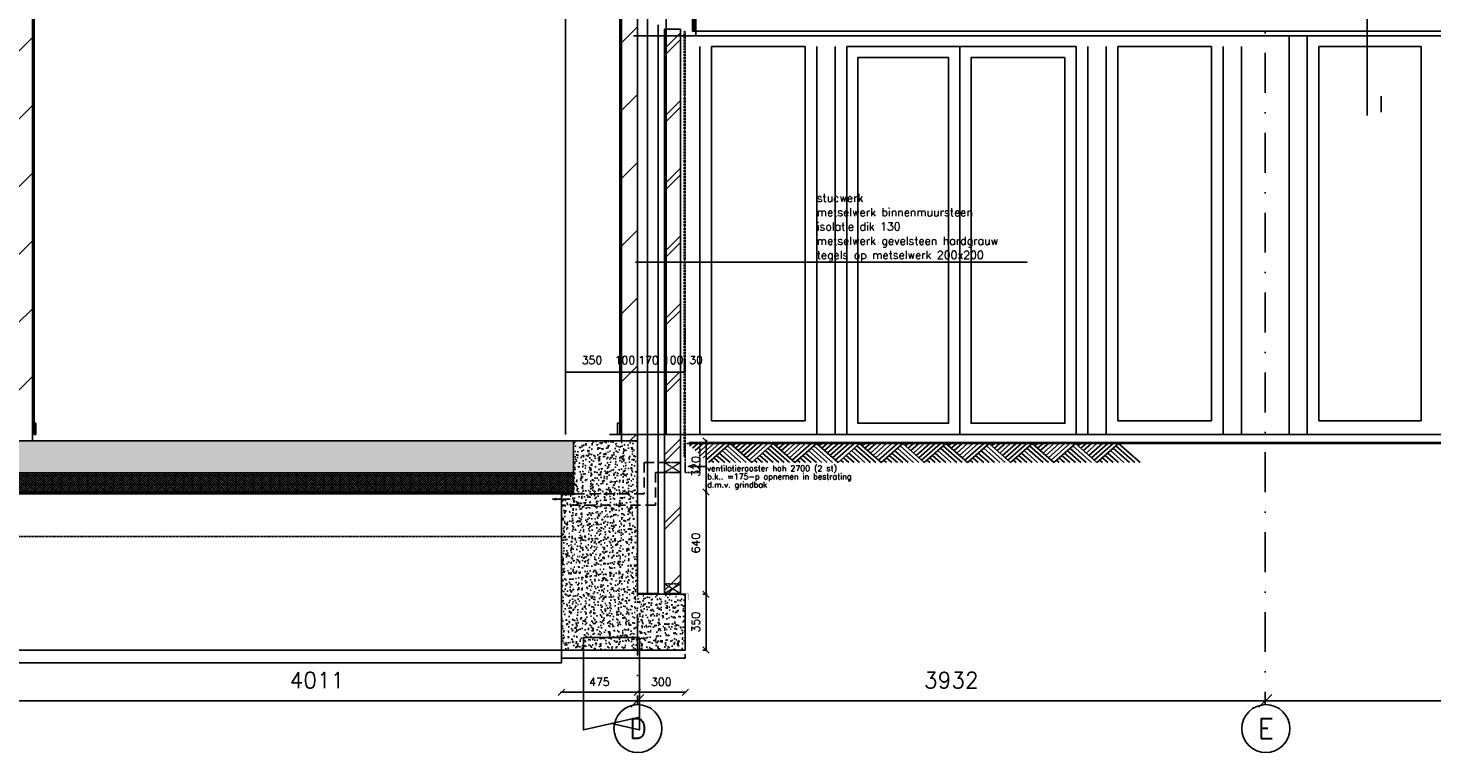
# Model space of a CAD drawing. Extents: x 0 to 297174, y -27731 to 163980.
# Tile 147 of 152: x 189905 to 198695, y 143339 to 147890. Entities that reach past the tile are written whole.
import ezdxf
from ezdxf.enums import TextEntityAlignment as Align

# ---------------------------------------------------------------- set-up
doc = ezdxf.new("R2010")
doc.units = 0
doc.header["$LTSCALE"] = 5
doc.header["$MEASUREMENT"] = 0
doc.header["$PDMODE"] = 3
doc.header["$PDSIZE"] = 0.1
for name, pattern in [('DASHDOT', [1, 0.5, -0.25, 0, -0.25]), ('DASHED', [0.75, 0.5, -0.25]), ('DD1', [2.66667, 1.66667, -0.5, 0, -0.5]), ('HIDDEN', [0.375, 0.25, -0.125]), ('HIDDEN2', [0.1875, 0.125, -0.0625])]:
    doc.linetypes.add(name, pattern=pattern)
doc.layers.get('0').update_dxf_attribs({"linetype": 'CONTINUOUS'})
doc.layers.get('DEFPOINTS').update_dxf_attribs({"linetype": 'CONTINUOUS'})
for name, color, linetype in [('_DETAILNUMMERS', 4, 'CONTINUOUS'), ('_DETAILNUMMERSTEKST', 4, 'CONTINUOUS'), ('A--01A1_ACEER', 1, 'CONTINUOUS'), ('A--A22--_F123-', 9, 'CONTINUOUS'), ('A--A23--_F--3-', 9, 'CONTINUOUS'), ('A--A42--_F--3-', 9, 'CONTINUOUS'), ('A--L$1-D1-ACEER', 1, 'CONTINUOUS'), ('A--L$7A3-_STRAMIEN', 3, 'CONTINUOUS'), ('A--L11D5_GRONDWERK', 5, 'CONTINUOUS'), ('A--L13DC4_VLOEREN', 4, 'HIDDEN'), ('A--L16--', 7, 'CONTINUOUS'), ('A--L16--_F123-', 7, 'CONTINUOUS'), ('A--L16D4_FUNDERING', 4, 'CONTINUOUS'), ('A--L17--', 7, 'CONTINUOUS'), ('A--L17--_F123-', 7, 'CONTINUOUS'), ('A--L21--_F-23-', 4, 'CONTINUOUS'), ('A--L21DC1_BUITENWAND', 1, 'HIDDEN'), ('A--L22--', 3, 'CONTINUOUS'), ('A--L22--_F--3-', 7, 'CONTINUOUS'), ('A--L22D2_BINNENWAND', 2, 'CONTINUOUS'), ('A--L22D4_BINNENWAND', 4, 'CONTINUOUS'), ('A--L23--', 7, 'CONTINUOUS'), ('A--L23--_F--3-', 7, 'CONTINUOUS'), ('A--L28D1_KONSTRUKTIES', 1, 'CONTINUOUS'), ('A--L28DC1_KONSTRUKTIES', 1, 'HIDDEN2'), ('A--L31--', 2, 'CONTINUOUS'), ('A--L31A1_BUITENKOZIJN', 1, 'CONTINUOUS'), ('A--L42--', 7, 'CONTINUOUS'), ('A--L42--_F--3-', 7, 'CONTINUOUS'), ('A--M$1A-_F123-', 1, 'CONTINUOUS'), ('A--T$7A-_STRAMIEN', 2, 'CONTINUOUS'), ('A--T01A-18_TEKST', 1, 'CONTINUOUS'), ('A--T01A-25_TEKST', 2, 'CONTINUOUS'), ('STRAMIEN', 8, 'DD1'), ('X--LR---_CP', 7, 'CONTINUOUS')]:
    doc.layers.add(name, color=color, linetype=linetype)
doc.styles.add('ALFA-0_25', font='ROMANS')
doc.styles.add('HIEMSTRA', font='romans.shx')
doc.linetypes.add('BATTING', pattern='A,0.0001,-0.1,[134,ltypeshp.shx,S=0.1,R=0,X=-0.1,Y=0],-0.2,[134,ltypeshp.shx,S=0.1,R=180,X=0.1,Y=0],-0.1', length=0.4001)
doc.dimstyles.new('ALFA25', dxfattribs={"dimtxt": 50, "dimasz": 2, "dimexe": 0.3, "dimexo": 0.3, "dimgap": 2, "dimtad": 1, "dimdec": 0, "dimzin": 0, "dimdsep": 46, "dimtxsty": 'HIEMSTRA', "dimblk1": 'OBLIQUE', "dimblk2": 'OBLIQUE', "dimsah": 1, "dimcen": 0.09, "dimdle": 0.3, "dimclrd": 1, "dimclre": 1, "dimclrt": 2, "dimadec": 0, "dimazin": 0, "dimtfac": 0.75, "dimtdec": 4, "dimtix": 1, "dimtmove": 2, "dimatfit": 3, "dimldrblk": 'OBLIQUE', "dimfxl": 0, "dimtvp": 625, "dimtolj": 1, "dimtzin": 0, "dimarcsym": 0})
doc.dimstyles.get("Standard").update_dxf_attribs({"dimscale": 50, "dimtxt": 2.5, "dimasz": 2, "dimexe": 0.3, "dimexo": 0.3, "dimgap": 2, "dimtad": 1, "dimdec": 0, "dimzin": 0, "dimdsep": 46, "dimtxsty": 'HIEMSTRA', "dimblk1": 'OBLIQUE', "dimblk2": 'OBLIQUE', "dimsah": 1, "dimcen": 0.09, "dimdle": 0.3, "dimclrd": 1, "dimclre": 1, "dimclrt": 2, "dimadec": 0, "dimazin": 0, "dimtfac": 1, "dimtdec": 4, "dimtix": 1, "dimtmove": 2, "dimatfit": 3, "dimldrblk": 'OBLIQUE', "dimfxl": 0, "dimtvp": 625, "dimtolj": 1, "dimtzin": 0, "dimarcsym": 0})

# ---------------------------------------------------------------- blocks, each defined once
blk = doc.blocks.new('*U1570')
at = {"layer": 'A--A22--_F123-', "linetype": 'Continuous'}
h = blk.add_hatch(dxfattribs=at)
h.set_pattern_fill('ALFABKST', color=256, scale=212, style=0)
h.set_pattern_definition([(45, (-193939.7, -144244.2), (-212.00007, 212.00007), []), (45, (-193897.3, -144244.2), (-212.00007, 212.00007), [])])
h.paths.add_polyline_path([(0, 0), (-50, 0), (-50.1, 3533), (-0.1, 3533), (49.9, 3533), (50, 0)])
at = {"layer": 'A--L22--_F--3-', "color": 4, "linetype": 'Continuous'}
for points in [[(0, 0), (-50, 0), (-50.1, 3533), (-0.1, 3533)], [(0, 0), (50, 0), (49.9, 3533), (-0.1, 3533)]]:
    blk.add_lwpolyline(points, dxfattribs=at)
blk = doc.blocks.new('Q010075-')
at = {"layer": 'A--L17--_F123-', "color": 1, "linetype": 'DASHED'}
blk.add_lwpolyline([(-175, 0), (-175, 80), (175, 80), (175, 0)], dxfattribs=at)
at = {"layer": 'A--L17--_F123-', "color": 1, "linetype": 'Continuous'}
for points in [[(175, 0), (175, -500), (-175, -420)], [(-175, 0), (-175, -500), (0, -460)]]:
    blk.add_lwpolyline(points, dxfattribs=at)
at = {"layer": 'X--LR---_CP'}
for p in [(-175, 0), (-175, 0), (175, 0)]:
    blk.add_point(p, dxfattribs=at)
blk = doc.blocks.new('*U1569')
at = {"layer": 'A--L23--_F--3-', "color": 2, "linetype": 'Continuous'}
blk.add_lwpolyline([(0, 0), (0, -25), (-775, -25), (-775, 0)], dxfattribs=at)
blk = doc.blocks.new('_OBLIQUE')
at = {"color": 0, "linetype": 'ByBlock'}
blk.add_line((-0.5, -0.5), (0.5, 0.5), dxfattribs=at)
blk = doc.blocks.new('*D854')
at = {"layer": 'A--M$1A-_F123-', "color": 1, "lineweight": -2, "ltscale": 10}
for p, q in [((193719.6, 145813.3), (193719.6, 145736)), ((193889.7, 145813.4), (193889.7, 145736)), ((193890, 145736.3), (193719.3, 145736.3))]:
    blk.add_line(p, q, dxfattribs=at)
at = {"layer": 'DEFPOINTS', "color": 0, "ltscale": 10}
for p in [(193719.6, 145813.6), (193889.7, 145813.7), (193719.6, 145736.3)]:
    blk.add_point(p, dxfattribs=at)
at = {"layer": 'A--M$1A-_F123-', "color": 1, "lineweight": -2, "ltscale": 10, "xscale": 2, "yscale": 2, "zscale": 2, "rotation": 180}
blk.add_blockref('_OBLIQUE', (193719.6, 145736.3), dxfattribs=at)
at = {"layer": 'A--M$1A-_F123-', "color": 1, "lineweight": -2, "ltscale": 10, "xscale": 2, "yscale": 2, "zscale": 2}
blk.add_blockref('_OBLIQUE', (193889.7, 145736.3), dxfattribs=at)
at = {"layer": 'A--M$1A-_F123-', "color": 2, "ltscale": 10, "insert": (193789.6, 145811.3), "char_height": 50, "attachment_point": 5, "style": 'HIEMSTRA'}
blk.add_mtext('\\A1;170', dxfattribs=at)
blk = doc.blocks.new('*D855')
at = {"layer": 'A--M$1A-_F123-', "color": 1, "lineweight": -2, "ltscale": 10}
for p, q in [((193619.6, 145813.3), (193619.6, 145736)), ((193719.6, 145813.3), (193719.6, 145736)), ((193719.9, 145736.3), (193619.3, 145736.3))]:
    blk.add_line(p, q, dxfattribs=at)
at = {"layer": 'DEFPOINTS', "color": 0, "ltscale": 10}
for p in [(193619.6, 145813.6), (193719.6, 145813.6), (193619.6, 145736.3)]:
    blk.add_point(p, dxfattribs=at)
at = {"layer": 'A--M$1A-_F123-', "color": 1, "lineweight": -2, "ltscale": 10, "xscale": 2, "yscale": 2, "zscale": 2, "rotation": 180}
blk.add_blockref('_OBLIQUE', (193619.6, 145736.3), dxfattribs=at)
at = {"layer": 'A--M$1A-_F123-', "color": 1, "lineweight": -2, "ltscale": 10, "xscale": 2, "yscale": 2, "zscale": 2}
blk.add_blockref('_OBLIQUE', (193719.6, 145736.3), dxfattribs=at)
at = {"layer": 'A--M$1A-_F123-', "color": 2, "ltscale": 10, "insert": (193641.8, 145811.3), "char_height": 50, "attachment_point": 5, "style": 'HIEMSTRA'}
blk.add_mtext('\\A1;100', dxfattribs=at)
blk = doc.blocks.new('*U1567')
at = {"layer": 'A--A42--_F--3-', "linetype": 'Continuous'}
h = blk.add_hatch(dxfattribs=at)
h.set_pattern_fill('ALFALINE', color=256, scale=4, angle=225, style=0)
h.set_pattern_definition([(270, (0, 0), (4, -9e-16), [])])
h.paths.add_polyline_path([(0, 0), (-10, 0), (-10, 8094), (0, 8094), (10, 8094), (10, 0)])
at = {"layer": 'A--L42--_F--3-', "color": 3, "linetype": 'Continuous'}
for points in [[(0, 0), (-10, 0), (-10, 8094), (0, 8094)], [(0, 0), (10, 0), (10, 8094), (0, 8094)]]:
    blk.add_lwpolyline(points, dxfattribs=at)
blk = doc.blocks.new('*U1566')
at = {"layer": 'A--A22--_F123-', "linetype": 'Continuous'}
h = blk.add_hatch(dxfattribs=at)
h.set_pattern_fill('ALFALINE', color=256, scale=300, style=0)
h.set_pattern_definition([(45, (-193669.6, -145305.2), (-212.13203, 212.13203), [])])
h.paths.add_polyline_path([(0, 0), (-50, 0), (-50, 3100), (0, 3100), (50, 3100), (50, 0)])
at = {"layer": 'A--L22--_F--3-', "color": 4, "linetype": 'Continuous'}
for points in [[(0, 0), (-50, 0), (-50, 3100), (0, 3100)], [(0, 0), (50, 0), (50, 3100), (0, 3100)]]:
    blk.add_lwpolyline(points, dxfattribs=at)
blk = doc.blocks.new('*D856')
at = {"layer": 'A--M$1A-_F123-', "color": 1, "lineweight": -2, "ltscale": 10}
for p, q in [((193889.7, 145813.4), (193889.7, 145736.1)), ((193989.7, 145813.5), (193989.7, 145736.1)), ((193990, 145736.4), (193889.4, 145736.4))]:
    blk.add_line(p, q, dxfattribs=at)
at = {"layer": 'DEFPOINTS', "color": 0, "ltscale": 10}
for p in [(193889.7, 145813.7), (193989.7, 145813.8), (193889.7, 145736.4)]:
    blk.add_point(p, dxfattribs=at)
at = {"layer": 'A--M$1A-_F123-', "color": 1, "lineweight": -2, "ltscale": 10, "xscale": 2, "yscale": 2, "zscale": 2, "rotation": 180}
blk.add_blockref('_OBLIQUE', (193889.7, 145736.4), dxfattribs=at)
at = {"layer": 'A--M$1A-_F123-', "color": 1, "lineweight": -2, "ltscale": 10, "xscale": 2, "yscale": 2, "zscale": 2}
blk.add_blockref('_OBLIQUE', (193989.7, 145736.4), dxfattribs=at)
at = {"layer": 'A--M$1A-_F123-', "color": 2, "ltscale": 10, "insert": (193943.7, 145811.4), "char_height": 50, "attachment_point": 5, "style": 'HIEMSTRA'}
blk.add_mtext('\\A1;100', dxfattribs=at)
blk = doc.blocks.new('*D857')
at = {"layer": 'A--M$1A-_F123-', "color": 1, "lineweight": -2, "ltscale": 10}
for p, q in [((193238.6, 143731), (193725.6, 143731)), ((193244.6, 143727.7), (193244.6, 143737)), ((193719.6, 143727.7), (193719.6, 143737))]:
    blk.add_line(p, q, dxfattribs=at)
at = {"layer": 'DEFPOINTS', "color": 0, "ltscale": 10}
for p in [(193719.6, 143731), (193244.6, 143721.7), (193719.6, 143721.7)]:
    blk.add_point(p, dxfattribs=at)
at = {"layer": 'A--M$1A-_F123-', "color": 1, "lineweight": -2, "ltscale": 10, "xscale": 40, "yscale": 40, "zscale": 40, "rotation": 180}
blk.add_blockref('_OBLIQUE', (193244.6, 143731), dxfattribs=at)
at = {"layer": 'A--M$1A-_F123-', "color": 1, "lineweight": -2, "ltscale": 10, "xscale": 40, "yscale": 40, "zscale": 40}
blk.add_blockref('_OBLIQUE', (193719.6, 143731), dxfattribs=at)
at = {"layer": 'A--M$1A-_F123-', "color": 2, "ltscale": 10, "insert": (193482.1, 143796), "char_height": 50, "attachment_point": 5, "style": 'HIEMSTRA'}
blk.add_mtext('\\A1;475', dxfattribs=at)
blk = doc.blocks.new('*D858')
at = {"layer": 'A--M$1A-_F123-', "color": 1, "lineweight": -2, "ltscale": 10}
for p, q in [((193713.6, 143731), (194025.6, 143731)), ((193719.6, 143730.9), (193719.6, 143737)), ((194019.6, 143730.9), (194019.6, 143737))]:
    blk.add_line(p, q, dxfattribs=at)
at = {"layer": 'DEFPOINTS', "color": 0, "ltscale": 10}
for p in [(193719.6, 143724.9), (194019.6, 143731), (194019.6, 143724.9)]:
    blk.add_point(p, dxfattribs=at)
at = {"layer": 'A--M$1A-_F123-', "color": 1, "lineweight": -2, "ltscale": 10, "xscale": 40, "yscale": 40, "zscale": 40, "rotation": 180}
blk.add_blockref('_OBLIQUE', (193719.6, 143731), dxfattribs=at)
at = {"layer": 'A--M$1A-_F123-', "color": 1, "lineweight": -2, "ltscale": 10, "xscale": 40, "yscale": 40, "zscale": 40}
blk.add_blockref('_OBLIQUE', (194019.6, 143731), dxfattribs=at)
at = {"layer": 'A--M$1A-_F123-', "color": 2, "ltscale": 10, "insert": (193869.6, 143796), "char_height": 50, "attachment_point": 5, "style": 'HIEMSTRA'}
blk.add_mtext('\\A1;300', dxfattribs=at)
blk = doc.blocks.new('*D859')
at = {"layer": 'A--M$1A-_F123-', "color": 1, "lineweight": -2, "ltscale": 10}
for p, q in [((194156.9, 145305.2), (194144.2, 145305.2)), ((194150.2, 145311.2), (194150.2, 144979.2)), ((194156.9, 144985.2), (194144.2, 144985.2))]:
    blk.add_line(p, q, dxfattribs=at)
at = {"layer": 'DEFPOINTS', "color": 0, "ltscale": 10}
for p in [(194162.9, 145305.2), (194150.2, 144985.2), (194162.9, 144985.2)]:
    blk.add_point(p, dxfattribs=at)
at = {"layer": 'A--M$1A-_F123-', "color": 1, "lineweight": -2, "ltscale": 10, "xscale": 40, "yscale": 40, "zscale": 40}
for p, rotation in [((194150.2, 145305.2), 90), ((194150.2, 144985.2), 270)]:
    blk.add_blockref('_OBLIQUE', p, dxfattribs=dict(at, rotation=rotation))
at = {"layer": 'A--M$1A-_F123-', "color": 2, "ltscale": 10, "insert": (194085.2, 145145.2), "char_height": 50, "attachment_point": 5, "rotation": 90, "style": 'HIEMSTRA'}
blk.add_mtext('\\A1;320', dxfattribs=at)
blk = doc.blocks.new('*D860')
at = {"layer": 'A--M$1A-_F123-', "color": 1, "lineweight": -2, "ltscale": 10}
blk.add_line((194150.2, 144991.2), (194150.2, 144339.2), dxfattribs=at)
at = {"layer": 'DEFPOINTS', "color": 0, "ltscale": 10}
for p in [(194150.2, 144985.2), (194150.2, 144345.2), (194150.2, 144345.2)]:
    blk.add_point(p, dxfattribs=at)
at = {"layer": 'A--M$1A-_F123-', "color": 1, "lineweight": -2, "ltscale": 10, "xscale": 40, "yscale": 40, "zscale": 40}
for p, rotation in [((194150.2, 144985.2), 90), ((194150.2, 144345.2), 270)]:
    blk.add_blockref('_OBLIQUE', p, dxfattribs=dict(at, rotation=rotation))
at = {"layer": 'A--M$1A-_F123-', "color": 2, "ltscale": 10, "insert": (194085.2, 144665.2), "char_height": 50, "attachment_point": 5, "rotation": 90, "style": 'HIEMSTRA'}
blk.add_mtext('\\A1;640', dxfattribs=at)
blk = doc.blocks.new('*D861')
at = {"layer": 'A--M$1A-_F123-', "color": 1, "lineweight": -2, "ltscale": 10}
for p, q in [((194130, 144345.2), (194156.2, 144345.2)), ((194150.2, 144351.2), (194150.2, 143989.2)), ((194130, 143995.2), (194156.2, 143995.2))]:
    blk.add_line(p, q, dxfattribs=at)
at = {"layer": 'DEFPOINTS', "color": 0, "ltscale": 10}
for p in [(194124, 144345.2), (194124, 143995.2), (194150.2, 143995.2)]:
    blk.add_point(p, dxfattribs=at)
at = {"layer": 'A--M$1A-_F123-', "color": 1, "lineweight": -2, "ltscale": 10, "xscale": 40, "yscale": 40, "zscale": 40}
for p, rotation in [((194150.2, 144345.2), 90), ((194150.2, 143995.2), 270)]:
    blk.add_blockref('_OBLIQUE', p, dxfattribs=dict(at, rotation=rotation))
at = {"layer": 'A--M$1A-_F123-', "color": 2, "ltscale": 10, "insert": (194085.2, 144170.2), "char_height": 50, "attachment_point": 5, "rotation": 90, "style": 'HIEMSTRA'}
blk.add_mtext('\\A1;350', dxfattribs=at)
blk = doc.blocks.new('*D932')
at = {"layer": 'A--M$1A-_F123-', "color": 1, "lineweight": -2, "ltscale": 10}
blk.add_line((189696.6, 143677), (193731.6, 143677), dxfattribs=at)
at = {"layer": 'DEFPOINTS', "color": 0, "ltscale": 10}
for p in [(189708.6, 143677), (193719.6, 143677), (193719.6, 143677)]:
    blk.add_point(p, dxfattribs=at)
at = {"layer": 'A--M$1A-_F123-', "color": 1, "lineweight": -2, "ltscale": 10, "xscale": 80, "yscale": 80, "zscale": 80, "rotation": 180}
blk.add_blockref('_OBLIQUE', (189708.6, 143677), dxfattribs=at)
at = {"layer": 'A--M$1A-_F123-', "color": 1, "lineweight": -2, "ltscale": 10, "xscale": 80, "yscale": 80, "zscale": 80}
blk.add_blockref('_OBLIQUE', (193719.6, 143677), dxfattribs=at)
at = {"layer": 'A--M$1A-_F123-', "color": 3, "ltscale": 10, "insert": (191714.1, 143807), "char_height": 100, "attachment_point": 5, "style": 'HIEMSTRA'}
blk.add_mtext('\\A1;4011', dxfattribs=at)
blk = doc.blocks.new('*U1545')
at = {"layer": 'A--A22--_F123-', "linetype": 'Continuous'}
h = blk.add_hatch(dxfattribs=at)
h.set_pattern_fill('ALFALINE', color=256, scale=300, style=0)
h.set_pattern_definition([(45, (-189882.6, -148405.15), (-212.13203, 212.13203), [])])
h.paths.add_polyline_path([(0, 0), (50, 0), (50, -3100), (0, -3100), (-50, -3100), (-50, 0)])
at = {"layer": 'A--L22--_F--3-', "color": 4, "linetype": 'Continuous'}
for points in [[(0, 0), (-50, 0), (-50, -3100), (0, -3100)], [(0, 0), (50, 0), (50, -3100), (0, -3100)]]:
    blk.add_lwpolyline(points, dxfattribs=at)
blk = doc.blocks.new('*U1541')
at = {"layer": 'A--L23--_F--3-', "color": 2, "linetype": 'Continuous'}
blk.add_lwpolyline([(0, 0), (0, -20), (-3687, -20), (-3687, 0)], dxfattribs=at)
blk = doc.blocks.new('*D885')
at = {"layer": 'A--M$1A-_F123-', "color": 1, "lineweight": -2, "ltscale": 10}
blk.add_line((193707.6, 143677), (197663.6, 143677), dxfattribs=at)
at = {"layer": 'DEFPOINTS', "color": 0, "ltscale": 10}
for p in [(193719.6, 143677), (197651.6, 143677), (197651.6, 143677)]:
    blk.add_point(p, dxfattribs=at)
at = {"layer": 'A--M$1A-_F123-', "color": 1, "lineweight": -2, "ltscale": 10, "xscale": 80, "yscale": 80, "zscale": 80, "rotation": 180}
blk.add_blockref('_OBLIQUE', (193719.6, 143677), dxfattribs=at)
at = {"layer": 'A--M$1A-_F123-', "color": 1, "lineweight": -2, "ltscale": 10, "xscale": 80, "yscale": 80, "zscale": 80}
blk.add_blockref('_OBLIQUE', (197651.6, 143677), dxfattribs=at)
at = {"layer": 'A--M$1A-_F123-', "color": 3, "ltscale": 10, "insert": (195685.6, 143807), "char_height": 100, "attachment_point": 5, "style": 'HIEMSTRA'}
blk.add_mtext('\\A1;3932', dxfattribs=at)
blk = doc.blocks.new('*D764')
at = {"layer": 'A--M$1A-_F123-', "color": 1, "linetype": 'Continuous', "lineweight": -2, "ltscale": 10}
blk.add_line((197639.6, 143677), (201876.9, 143677), dxfattribs=at)
at = {"layer": 'DEFPOINTS', "color": 0, "linetype": 'Continuous', "ltscale": 10}
for p in [(197651.6, 143677), (201864.9, 143677), (201864.9, 143677)]:
    blk.add_point(p, dxfattribs=at)
at = {"layer": 'A--M$1A-_F123-', "color": 1, "linetype": 'Continuous', "lineweight": -2, "ltscale": 10, "xscale": 80, "yscale": 80, "zscale": 80, "rotation": 180}
blk.add_blockref('_OBLIQUE', (197651.6, 143677), dxfattribs=at)
at = {"layer": 'A--M$1A-_F123-', "color": 1, "linetype": 'Continuous', "lineweight": -2, "ltscale": 10, "xscale": 80, "yscale": 80, "zscale": 80}
blk.add_blockref('_OBLIQUE', (201864.9, 143677), dxfattribs=at)
at = {"layer": 'A--M$1A-_F123-', "color": 3, "linetype": 'Continuous', "ltscale": 10, "insert": (199758.3, 143807), "char_height": 100, "attachment_point": 5, "style": 'HIEMSTRA'}
blk.add_mtext('\\A1;var.', dxfattribs=at)
blk = doc.blocks.new('*D784')
at = {"layer": 'A--M$1A-_F123-', "color": 1, "lineweight": -2, "ltscale": 10}
for p, q in [((193269.6, 145813.3), (193269.6, 145736)), ((193619.6, 145813.3), (193619.6, 145736)), ((193619.9, 145736.3), (193269.3, 145736.3))]:
    blk.add_line(p, q, dxfattribs=at)
at = {"layer": 'DEFPOINTS', "color": 0, "ltscale": 10}
for p in [(193269.6, 145813.6), (193619.6, 145813.6), (193269.6, 145736.3)]:
    blk.add_point(p, dxfattribs=at)
at = {"layer": 'A--M$1A-_F123-', "color": 1, "lineweight": -2, "ltscale": 10, "xscale": 2, "yscale": 2, "zscale": 2, "rotation": 180}
blk.add_blockref('_OBLIQUE', (193269.6, 145736.3), dxfattribs=at)
at = {"layer": 'A--M$1A-_F123-', "color": 1, "lineweight": -2, "ltscale": 10, "xscale": 2, "yscale": 2, "zscale": 2}
blk.add_blockref('_OBLIQUE', (193619.6, 145736.3), dxfattribs=at)
at = {"layer": 'A--M$1A-_F123-', "color": 2, "ltscale": 10, "insert": (193435.5, 145811.3), "char_height": 50, "attachment_point": 5, "style": 'HIEMSTRA'}
blk.add_mtext('\\A1;350', dxfattribs=at)
blk = doc.blocks.new('Q010064-')
at = {"layer": 'A--L16--_F123-', "color": 1, "linetype": 'Continuous'}
for points in [[(37.5, -37.5), (75, 0)], [(75, -75), (150, 0)], [(112.5, -112.5), (225, 0)], [(150, -150), (300, 0)], [(187.5, -187.5), (375, 0)], [(225, -225), (450, 0)], [(262.5, -262.5), (525, 0)], [(300, -300), (600, 0)], [(900, -300), (600, 0)], [(525, -300), (412.5, -187.5)], [(600, -300), (450, -150)], [(675, -300), (487.5, -112.5)], [(750, -300), (525, -75)], [(825, -300), (562.5, -37.5)], [(375, -300), (337.5, -262.5)], [(450, -300), (375, -225)]]:
    blk.add_lwpolyline(points, dxfattribs=at)
at = {"layer": 'X--LR---_CP'}
blk.add_point((600, 0), dxfattribs=at)
blk.add_point((600, 0), dxfattribs=at)
blk = doc.blocks.new('*D802')
at = {"layer": 'A--M$1A-_F123-', "color": 1, "lineweight": -2, "ltscale": 10}
for p, q in [((193989.7, 145813.4), (193989.7, 145736.1)), ((194019.7, 145813.5), (194019.7, 145736.1)), ((194020, 145736.4), (193989.4, 145736.4))]:
    blk.add_line(p, q, dxfattribs=at)
at = {"layer": 'DEFPOINTS', "color": 0, "ltscale": 10}
for p in [(193989.7, 145813.7), (194019.7, 145813.8), (193989.7, 145736.4)]:
    blk.add_point(p, dxfattribs=at)
at = {"layer": 'A--M$1A-_F123-', "color": 1, "lineweight": -2, "ltscale": 10, "xscale": 2, "yscale": 2, "zscale": 2, "rotation": 180}
blk.add_blockref('_OBLIQUE', (193989.7, 145736.4), dxfattribs=at)
at = {"layer": 'A--M$1A-_F123-', "color": 1, "lineweight": -2, "ltscale": 10, "xscale": 2, "yscale": 2, "zscale": 2}
blk.add_blockref('_OBLIQUE', (194019.7, 145736.4), dxfattribs=at)
at = {"layer": 'A--M$1A-_F123-', "color": 2, "ltscale": 10, "insert": (194087.3, 145811.4), "char_height": 50, "attachment_point": 5, "style": 'HIEMSTRA'}
blk.add_mtext('\\A1;30', dxfattribs=at)

msp = doc.modelspace()

# ---------------------------------------------------------------- hatches: boundary and pattern name
at = {"layer": 'A--A23--_F--3-'}
h = msp.add_hatch(dxfattribs=at)
h.set_pattern_fill('ALFABET', color=256, scale=40, angle=1, style=0, pattern_type=2)
h.set_pattern_definition([(46, (66929.9, 52899.26), (-172.64155, 166.718), []), (51, (66929.9, 52899.26), (287.29845, -20.08986), [30, -330]), (356, (66929.9, 52899.26), (-60.7431, 299.8624), [24, -264]), (101.4514, (66953.83, 52897.58), (226.55556, 279.77237), [25.4961, -280.45684]), (47.1842, (66928.5, 52979.24), (427.9869, -58.74715), [45, -495]), (97.6356, (66964.16, 52974.35), (367.0079, 396.1126), [38.2441, -420.6852]), (352.1842, (66928.5, 52979.24), (367.0076, 396.1129), [36, -396]), (22, (66968.84, 52959.94), (241.53712, -156.85604), [30, -330]), (327, (66968.84, 52959.94), (92.24906, 291.7144), [24, -264]), (72.4514, (66988.97, 52946.87), (333.7863, 134.8581), [25.4961, -280.45684]), (38.5, (66929.89, 52899.26), (2.53928, 133.22215), [0, -260.8, 0, -268, 0, -265]), (8.5, (66929.89, 52899.26), (102.45841, 159.57714), [0, -152.8, 0, -254.8, 0, -101]), (328.5, (66840.71, 52897.7), (213.65391, -5.29398), [0, -100, 0, -312, 0, -414]), (318.5, (66800.71, 52897), (232.5401, 44.1071), [0, -130, 0, -207.2, 0, -294]), (318.5, (66800.71, 52897), (232.5401, 44.1071), [0, -130, 0, -207.2, 0, -294])])
h.paths.add_polyline_path([(193319.6, 145105.2), (177272.6, 145105.2), (177272.6, 145305.2), (193319.6, 145305.2)])
h = msp.add_hatch(dxfattribs=at)
h.set_pattern_fill('AR-CONC', color=256, scale=10, style=0, pattern_type=2)
h.set_pattern_definition([(50, (0, 52899.255), (71.726018, -6.275213), [7.5, -82.5]), (355, (0, 52899.255), (-13.875133, 75.219213), [6, -66]), (100.4514, (5.98, 52898.73), (57.850938, 68.943954), [6.37402, -70.11421]), (46.1842, (0, 52919.255), (106.724105, -16.5519), [11.25, -123.75]), (96.6356, (8.89, 52917.88), (93.46627, 97.411787), [9.56103, -105.1713]), (351.1842, (0, 52919.26), (93.466195, 97.41186), [9, -99]), (21, (10, 52914.255), (59.690705, -40.261889), [7.5, -82.5]), (326, (10, 52914.255), (24.331533, 72.515005), [6, -66]), (71.4514, (14.974, 52910.9), (84.022263, 32.25305), [6.37402, -70.11421]), (37.5, (0, 52899.255), (1.2159855, 33.2893854), [0, -65.2, 0, -67, 0, -66.25]), (7.5, (0, 52899.255), (26.306954, 39.441171), [0, -38.2, 0, -63.7, 0, -25.25]), (327.5, (-22.3, 52899.255), (53.3822436, -2.2554872), [0, -25, 0, -78, 0, -103.5]), (317.5, (-32.3, 52899.255), (58.318617, 10.010498), [0, -32.5, 0, -51.8, 0, -73.5])])
h.paths.add_polyline_path([(193244.6, 144485.2), (193244.6, 143995.2), (194019.6, 143995.2), (194019.6, 144345.2), (193719.6, 144345.2), (193719.6, 145305.2), (193465.2, 145305.2), (193319.6, 145305.2), (193319.6, 144970.2), (193244.6, 144970.2)])
h = msp.add_hatch(dxfattribs=at)
h.set_pattern_fill('ALFAKRS', color=256, scale=10, style=0, pattern_type=2)
h.set_pattern_definition([(135, (255235.219, 52899.255), (7.0710678, 7.0710678), []), (45, (255235.219, 52899.255), (7.0710678, -7.0710678), [])])
h.paths.add_polyline_path([(177997.6, 144973.2), (193319.6, 144973.2), (193319.6, 145105.2), (177272.6, 145105.2), (177272.6, 144985.2), (177347.6, 144985.2), (177347.6, 144973.2)])

# ---------------------------------------------------------------- linework, layer by layer
at = {"linetype": 'Continuous'}
msp.add_line((195031.3, 145345.2), (196467.4, 145345.2), dxfattribs=at)
at = {"layer": '_DETAILNUMMERS'}
msp.add_line((198288.7, 148533.7), (198288.7, 147341.8), dxfattribs=at)
at = {"layer": 'A--01A1_ACEER', "linetype": 'BATTING', "ltscale": 30}
msp.add_line((193784, 148405.2), (193784.1, 144346.3), dxfattribs=at)
at = {"layer": 'A--01A1_ACEER'}
for p, q in [((193849.6, 147909.9), (193849.6, 144350.2)), ((193849.6, 144350.2), (193719.6, 144350.2))]:
    msp.add_line(p, q, dxfattribs=at)
at = {"layer": 'A--01A1_ACEER', "linetype": 'Continuous'}
for p, q in [((194085, 147842.2), (193695.9, 147842.2)), ((193834.2, 145345.2), (194089, 145345.2))]:
    msp.add_line(p, q, dxfattribs=at)
at = {"layer": 'A--01A1_ACEER', "color": 4, "ltscale": 10}
msp.add_line((194085, 147842.2), (201489.9, 147842.2), dxfattribs=at)
at = {"layer": 'A--01A1_ACEER', "ltscale": 10}
msp.add_line((194019.7, 146000.9), (194019.7, 145913.5), dxfattribs=at)
at = {"layer": 'A--01A1_ACEER', "color": 2, "ltscale": 10}
msp.add_lwpolyline([(194085, 147870.9), (201489.9, 147870.9), (201489.9, 148029.9), (194085, 148029.9)], close=True, dxfattribs=at)
at = {"layer": 'A--01A1_ACEER', "ltscale": 10}
msp.add_lwpolyline([(194085, 147842.2), (201489.9, 147842.2), (201489.9, 147870.9), (194085, 147870.9)], close=True, dxfattribs=at)
at = {"layer": 'A--L$1-D1-ACEER'}
for p, q in [((194148.9, 145145.7), (194041.7, 145145.7)), ((193299.3, 144940.4), (193192.1, 144940.4))]:
    msp.add_line(p, q, dxfattribs=at)
for points in [[(194059.4, 145140.7), (194039.4, 145145.7), (194039.4, 145145.7), (194059.4, 145150.7)], [(193209.8, 144935.4), (193189.8, 144940.4), (193189.8, 144940.4), (193209.8, 144945.4)]]:
    msp.add_lwpolyline(points, close=True, dxfattribs=at)
at = {"layer": 'A--L$7A3-_STRAMIEN', "linetype": 'Continuous', "extrusion": (0, 0, -1)}
for centre in [(193723.1, 143503.6), (197655.1, 143503.6)]:
    msp.add_ellipse(centre, major_axis=(-106.1, 106.1), ratio=1, dxfattribs=at)
at = {"layer": 'A--L11D5_GRONDWERK'}
for p, q in [((194043.7, 145295.2), (203561, 145295.2)), ((194043.7, 145292.2), (203561, 145292.2)), ((194043.7, 145289.2), (203561, 145289.2))]:
    msp.add_line(p, q, dxfattribs=at)
at = {"layer": 'A--L13DC4_VLOEREN', "const_width": 2}
msp.add_lwpolyline([(193610, 145305.2), (193723.1, 145305.2), (193719.6, 144350.2), (194038.1, 144350.2), (194038.1, 144328.3), (194038.1, 144306.3)], dxfattribs=at)
at = {"layer": 'A--L16D4_FUNDERING'}
msp.add_lwpolyline([(193244.6, 144485.2), (193244.6, 143995.2), (194019.6, 143995.2), (194019.6, 144345.2), (193719.6, 144345.2), (193719.6, 145305.2), (193465.2, 145305.2), (193319.6, 145305.2), (193319.6, 144970.2), (193244.6, 144970.2)], close=True, dxfattribs=at)
msp.add_lwpolyline([(194019.6, 143995.2), (194019.6, 144345.2), (193719.6, 144345.2)], dxfattribs=at)
at = {"layer": 'A--L21--_F-23-', "linetype": 'Continuous'}
msp.add_lwpolyline([(193319.6, 145105.2), (177272.6, 145105.2), (177272.6, 145305.2), (193319.6, 145305.2)], close=True, dxfattribs=at)
at = {"layer": 'A--L21DC1_BUITENWAND', "ltscale": 50}
for p, q in [((193762.9, 145170.2), (193989.6, 145170.2)), ((193762.9, 145170.2), (193762.9, 144973.2)), ((193832.9, 145107.2), (193989.7, 145107.2)), ((193832.9, 145107.2), (193832.9, 144903.2)), ((193762.9, 144973.2), (193244.6, 144973.2)), ((193832.9, 144903.2), (193244.6, 144903.2))]:
    msp.add_line(p, q, dxfattribs=at)
at = {"layer": 'A--L21DC1_BUITENWAND'}
for p, q in [((194019.7, 145170.2), (194019.7, 145107.2)), ((193244.6, 144973.2), (193244.6, 144903.2)), ((193889.6, 144410.2), (193989.6, 144350.2)), ((193989.7, 144410.2), (193889.6, 144350.2)), ((193989.7, 144410.2), (193889.6, 144410.2))]:
    msp.add_line(p, q, dxfattribs=at)
for points in [[(194013.8, 147668.2), (194019.8, 147668.2), (194019.8, 147868.2), (194013.8, 147868.2)], [(194013.8, 147463.2), (194019.8, 147463.2), (194019.8, 147663.2), (194013.8, 147663.2)], [(194013.8, 147258.2), (194019.8, 147258.2), (194019.8, 147458.2), (194013.8, 147458.2)], [(194013.8, 147053.2), (194019.8, 147053.2), (194019.8, 147253.2), (194013.8, 147253.2)], [(194013.7, 146848.2), (194019.7, 146848.2), (194019.7, 147048.2), (194013.7, 147048.2)], [(194013.7, 146643.2), (194019.7, 146643.2), (194019.7, 146843.2), (194013.7, 146843.2)], [(194013.7, 146438.2), (194019.7, 146438.2), (194019.7, 146638.2), (194013.7, 146638.2)], [(194013.7, 146233.2), (194019.7, 146233.2), (194019.7, 146433.2), (194013.7, 146433.2)], [(194013.7, 146028.2), (194019.7, 146028.2), (194019.7, 146228.2), (194013.7, 146228.2)], [(194013.7, 145823.2), (194019.7, 145823.2), (194019.7, 146023.2), (194013.7, 146023.2)], [(194013.7, 145618.2), (194019.7, 145618.2), (194019.7, 145818.2), (194013.7, 145818.2)], [(194013.7, 145413.2), (194019.7, 145413.2), (194019.7, 145613.2), (194013.7, 145613.2)], [(194013.7, 145208.2), (194019.7, 145208.2), (194019.7, 145408.2), (194013.7, 145408.2)], [(194019.7, 145107.2), (194110.4, 145107.2), (194110.4, 145289.2), (194019.7, 145289.2)], [(193989.6, 145107.2), (193889.5, 145170.2), (193989.6, 145170.2), (193889.5, 145107.2)]]:
    msp.add_lwpolyline(points, close=True, dxfattribs=at)
at = {"layer": 'A--L22D2_BINNENWAND'}
msp.add_line((189942.6, 148405.2), (189942.6, 145345.2), dxfattribs=at)
msp.add_lwpolyline([(193619.6, 145345.2), (193609.6, 145345.2), (193609.6, 148405.2)], dxfattribs=at)
msp.add_lwpolyline([(189942.6, 145345.2), (189952.6, 145345.2), (189952.6, 145415.2), (189942.6, 145415.2)], close=True, dxfattribs=at)
at = {"layer": 'A--L22D4_BINNENWAND'}
msp.add_line((193719.6, 144985.2), (193719.6, 144345.2), dxfattribs=at)
at = {"layer": 'A--L23--'}
for points in [[(193594.6, 145345.2), (193609.6, 145345.2), (193609.6, 145415.2), (193594.6, 145415.2)], [(177997.6, 144973.2), (193319.6, 144973.2), (193319.6, 145105.2), (177272.6, 145105.2), (177272.6, 144985.2), (177347.6, 144985.2), (177347.6, 144973.2)]]:
    msp.add_lwpolyline(points, close=True, dxfattribs=at)
at = {"layer": 'A--L28D1_KONSTRUKTIES'}
msp.add_lwpolyline([(192544.5, 148405.2), (192544.5, 148255.2), (193269.6, 148255.2), (193269.6, 145345.2)], dxfattribs=at)
at = {"layer": 'A--L28DC1_KONSTRUKTIES'}
for p, q in [((177347.6, 144985.2), (193317.6, 144985.2)), ((184997.6, 144705.6), (193244.6, 144705.6))]:
    msp.add_line(p, q, dxfattribs=at)
at = {"layer": 'A--L31--'}
for p, q in [((194110.4, 145345.2), (194110.4, 147775.2)), ((194844.4, 145345.2), (194844.4, 147775.2)), ((194958.4, 145345.2), (194958.4, 147775.2)), ((196540.4, 145345.2), (196540.4, 147775.2)), ((196654.4, 145345.2), (196654.4, 147775.2)), ((197388.5, 147775.2), (197388.5, 145345.2)), ((197502.5, 147775.2), (197502.5, 145345.2)), ((197800.6, 147842.2), (197800.6, 145345.2)), ((197914.6, 147842.2), (197914.6, 145345.2))]:
    msp.add_line(p, q, dxfattribs=at)
msp.add_lwpolyline([(177347.6, 143995.2), (193244.6, 143995.2), (193244.6, 143915.2), (177347.6, 143915.2)], close=True, dxfattribs=at)
at = {"layer": 'A--L31A1_BUITENKOZIJN'}
for p, q in [((193899.2, 155838), (193899.2, 145345.2)), ((198688.9, 147870.2), (197929.3, 147870.2)), ((194183.3, 145430.2), (194183.3, 147775.2)), ((194771.4, 147775.2), (194183.3, 147775.2)), ((194771.4, 145430.2), (194771.4, 147775.2)), ((195031.3, 145345.2), (195031.3, 147775.2)), ((196467.4, 147775.2), (195031.3, 147775.2)), ((196467.4, 145345.2), (196467.4, 147775.2)), ((197315.6, 147775.2), (196727.3, 147775.2)), ((196727.3, 145430.2), (196727.3, 147775.2)), ((197315.6, 147775.2), (197315.6, 145430.2)), ((197987.6, 147775.2), (197987.6, 145430.2)), ((198628.2, 147775.2), (197987.6, 147775.2)), ((198628.2, 147775.2), (198628.2, 145430.2)), ((194183.3, 145430.2), (194771.4, 145430.2)), ((196727.3, 145430.2), (197315.6, 145430.2)), ((197987.6, 145430.2), (198628.2, 145430.2)), ((193545, 145345.2), (201402.6, 145345.2))]:
    msp.add_line(p, q, dxfattribs=at)
for points in [[(195031.3, 147775.2), (195738.9, 147775.2), (195738.9, 145345.2), (195031.3, 145345.2)], [(196467.4, 147775.2), (195738.9, 147775.2), (195738.9, 145345.2), (196467.4, 145345.2)], [(195101.3, 147705.2), (195668.9, 147705.2), (195668.9, 145415.2), (195101.3, 145415.2)], [(196397.4, 147705.2), (195808.9, 147705.2), (195808.9, 145415.2), (196397.4, 145415.2)]]:
    msp.add_lwpolyline(points, close=True, dxfattribs=at)
at = {"layer": 'A--T01A-25_TEKST'}
msp.add_line((196160.8, 146423.6), (193708.6, 146423.6), dxfattribs=at)
at = {"layer": 'STRAMIEN', "linetype": 'DASHDOT', "ltscale": 100}
for p, q in [((193719.6, 163214.3), (193719.6, 143653.6)), ((197651.6, 152735.2), (197651.6, 143653.6))]:
    msp.add_line(p, q, dxfattribs=at)
at = {"layer": 'STRAMIEN', "linetype": 'DASHDOT'}
msp.add_line((193244.6, 144485.2), (193244.6, 143995.2), dxfattribs=at)

# ---------------------------------------------------------------- block references
at = {"layer": 'A--L16--', "xscale": 0.4504033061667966, "yscale": 0.4}
for p in [(194030.3, 145289.2), (194300.6, 145289.2), (194570.8, 145289.2), (194841.1, 145289.2), (195111.3, 145289.2), (195381.5, 145289.2), (195651.8, 145289.2), (195922, 145289.2), (196192.3, 145289.2), (196462.5, 145289.2)]:
    msp.add_blockref('Q010064-', p, dxfattribs=at)
at = {"layer": 'A--L17--', "xscale": -1}
msp.add_blockref('Q010075-', (193557.4, 143995.2), dxfattribs=at)
at = {"layer": 'A--L22--'}
for name, p in [('*U1545', (189882.6, 148405.2)), ('*U1566', (193669.6, 145305.2)), ('*U1570', (193939.7, 144350.2))]:
    msp.add_blockref(name, p, dxfattribs=at)
at = {"layer": 'A--L23--'}
for name, p in [('*U1541', (193619.6, 145325.2)), ('*U1569', (194019.6, 143970.2))]:
    msp.add_blockref(name, p, dxfattribs=at)
at = {"layer": 'A--L42--'}
msp.add_blockref('*U1567', (194075.6, 147870.8), dxfattribs=at)

# ---------------------------------------------------------------- texts
at = {"layer": '_DETAILNUMMERSTEKST', "style": 'HIEMSTRA'}
msp.add_text('I', height=100, dxfattribs=at).set_placement((198359.2, 147363.4))
at = {"layer": 'A--T$7A-_STRAMIEN', "style": 'ALFA-0_25'}
for s, p in [('D', (193723.1, 143503.6)), ('E', (197655.1, 143503.6))]:
    msp.add_text(s, height=125, dxfattribs=at).set_placement(p, align=Align.MIDDLE_CENTER)
at = {"layer": 'A--T01A-18_TEKST', "style": 'HIEMSTRA'}
for s, p in [('ventilatierooster hoh 2700 (2 st)', (194156.3, 145115.6)), ('d.m.v. grindbak', (194156.3, 145013)), ('b.k.. =175-p opnemen in bestrating ', (194156.3, 145064.3))]:
    msp.add_text(s, height=36, dxfattribs=at).set_placement(p)
at = {"layer": 'A--T01A-25_TEKST', "style": 'HIEMSTRA'}
for s, p in [('stucwerk', (194843.1, 146801.2)), ('metselwerk binnenmuursteen', (194843.1, 146711.9)), ('isolatie dik 130', (194843.1, 146622.7)), ('metselwerk gevelsteen hardgrauw', (194843.1, 146533.5)), ('tegels op metselwerk 200x200', (194843.1, 146444.3))]:
    msp.add_text(s, height=50, dxfattribs=at).set_placement(p)

# ---------------------------------------------------------------- dimensions: what is measured, and where the dimension line sits
at = {"layer": 'A--M$1A-_F123-'}
for base, p1, p2, picture, middle in [((193269.6, 145736.3), (193619.6, 145813.6), (193269.6, 145813.6), '*D784', (193435.5, 145811.3)), ((193619.6, 145736.3), (193719.6, 145813.6), (193619.6, 145813.6), '*D855', (193641.8, 145811.3)), ((193719.6, 145736.3), (193889.7, 145813.7), (193719.6, 145813.6), '*D854', (193789.6, 145811.3)), ((193889.7, 145736.4), (193989.7, 145813.8), (193889.7, 145813.7), '*D856', (193943.7, 145811.4)), ((193989.7, 145736.4), (194019.7, 145813.8), (193989.7, 145813.7), '*D802', (194087.3, 145811.4))]:
    dim = msp.add_linear_dim(base=base, p1=p1, p2=p2, dimstyle='ALFA25', dxfattribs=at)
    dim.commit()
    dim.dimension.update_dxf_attribs({"geometry": picture, "text_midpoint": middle, "dimtype": 160})
for base, p1, p2, picture, middle in [((194150.2, 144985.2), (194162.9, 145305.2), (194162.9, 144985.2), '*D859', (194085.2, 145145.2)), ((194150.2, 144345.2), (194150.2, 144985.2), (194150.2, 144345.2), '*D860', (194085.2, 144665.2)), ((194150.2, 143995.2), (194124, 144345.2), (194124, 143995.2), '*D861', (194085.2, 144170.2))]:
    dim = msp.add_linear_dim(base=base, p1=p1, p2=p2, angle=90, dimstyle='Standard', override={"dimscale": 20}, dxfattribs=at)
    dim.commit()
    dim.dimension.update_dxf_attribs({"geometry": picture, "text_midpoint": middle})
for base, p1, p2, override, picture, middle in [((193719.6, 143677), (189708.6, 143677), (193719.6, 143677), {"dimscale": 40, "dimclrt": 3}, '*D932', (191714.1, 143807)), ((193719.6, 143731), (193244.6, 143721.7), (193719.6, 143721.7), {"dimscale": 20}, '*D857', (193482.1, 143796)), ((197651.6, 143677), (193719.6, 143677), (197651.6, 143677), {"dimscale": 40, "dimclrt": 3}, '*D885', (195685.6, 143807)), ((194019.6, 143731), (193719.6, 143724.9), (194019.6, 143724.9), {"dimscale": 20}, '*D858', (193869.6, 143796))]:
    dim = msp.add_linear_dim(base=base, p1=p1, p2=p2, dimstyle='Standard', override=override, dxfattribs=at)
    dim.commit()
    dim.dimension.update_dxf_attribs({"geometry": picture, "text_midpoint": middle})
at = {"layer": 'A--M$1A-_F123-', "linetype": 'Continuous'}
dim = msp.add_linear_dim(base=(201864.9, 143677), p1=(197651.6, 143677), p2=(201864.9, 143677), text='var.', dimstyle='Standard', override={"dimscale": 40, "dimclrt": 3}, dxfattribs=at)
dim.commit()
dim.dimension.update_dxf_attribs({"geometry": '*D764', "text_midpoint": (199758.3, 143807)})

doc.saveas('drawing.dxf')
